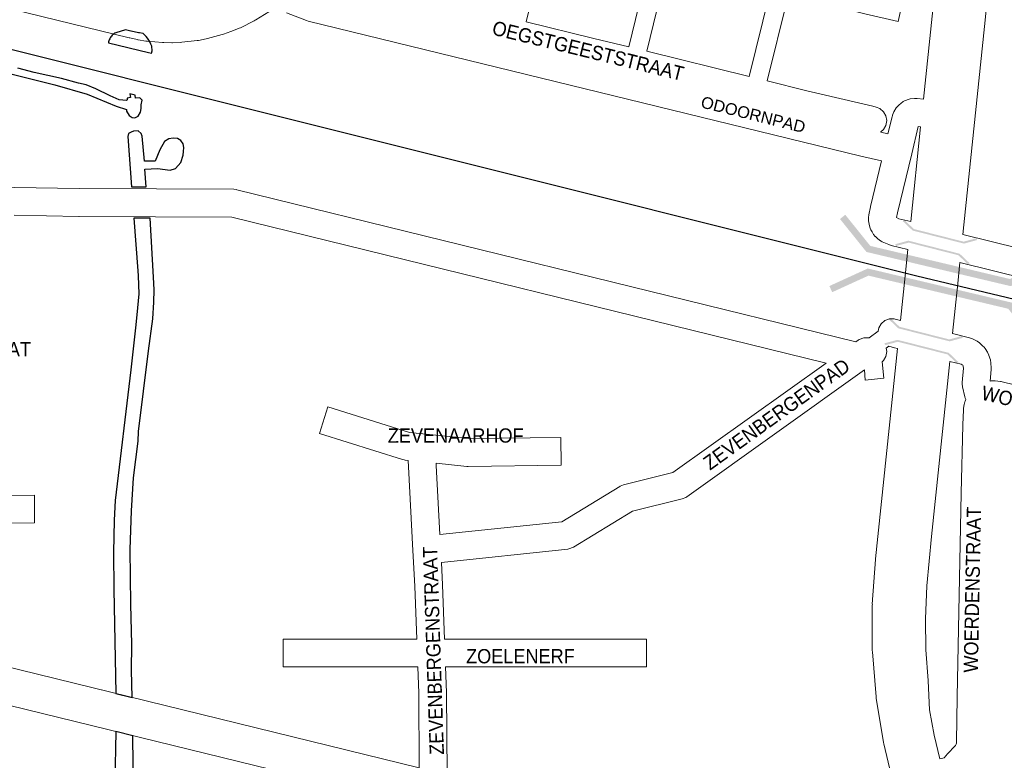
# Model space of a CAD drawing. Header units: metres. Extents: x 123817 to 142006, y 393105 to 406084.
# Tile 11 of 138: x 127171 to 127703, y 398127 to 398526. Entities that reach past the tile are written whole.
import ezdxf
from ezdxf.enums import TextEntityAlignment as Align

# ---------------------------------------------------------------- set-up
doc = ezdxf.new("R2010")
doc.units = ezdxf.units.M
doc.header["$MEASUREMENT"] = 0
doc.styles.add('Style-Arial', font='arial.ttf')
doc.styles.add('Style-arial_old', font='arial_old.shx')

# ---------------------------------------------------------------- blocks, each defined once
blk = doc.blocks.new('gg0-viaduct_103')
at = {"linetype": 'Continuous', "lineweight": 0}
blk.add_hatch(color=7, dxfattribs=at).paths.add_polyline_path([(-55.76, -16.89), (-58, -14), (-40, 0), (40, 0), (58, -14), (55.76, -16.89), (38.75, -3.66), (-38.75, -3.66)])
blk = doc.blocks.new('gg0-viaduct_104')
at = {"linetype": 'Continuous', "lineweight": 0}
blk.add_hatch(color=7, dxfattribs=at).paths.add_polyline_path([(-55.8, -16.9), (-58, -14), (-40, 0), (40, 0), (58, -14), (55.8, -16.9), (38.7, -3.7), (-38.7, -3.7)])
blk = doc.blocks.new('gg0-viaduct_105')
at = {"linetype": 'Continuous', "lineweight": 0}
blk.add_hatch(color=7, dxfattribs=at).paths.add_polyline_path([(-55.8, -16.9), (-58, -14), (-40, 0), (40, 0), (58, -14), (55.8, -16.9), (38.7, -3.7), (-38.7, -3.7)])
blk = doc.blocks.new('gg0-viaduct_106')
at = {"linetype": 'Continuous', "lineweight": 0}
blk.add_hatch(color=7, dxfattribs=at).paths.add_polyline_path([(-55.76, -16.89), (-58, -14), (-40, 0), (40, 0), (58, -14), (55.76, -16.89), (38.75, -3.66), (-38.75, -3.66)])
blk = doc.blocks.new('gg0-viaduct_107')
at = {"linetype": 'Continuous', "lineweight": 0}
blk.add_hatch(color=7, dxfattribs=at).paths.add_polyline_path([(-55.8, -16.9), (-58, -14), (-40, 0), (40, 0), (58, -14), (55.8, -16.9), (38.7, -3.7), (-38.7, -3.7)])
blk = doc.blocks.new('gg0-viaduct_123')
at = {"linetype": 'Continuous', "lineweight": 0}
blk.add_hatch(color=7, dxfattribs=at).paths.add_polyline_path([(55.8, -16.9), (38.7, -3.7), (-38.7, -3.7), (-55.8, -16.9), (-58, -14), (-40, 0), (40, 0), (58, -14)])

msp = doc.modelspace()

# ---------------------------------------------------------------- linework, layer by layer
at = {"flags": 128}
for points in [[(127655.23, 398387.84), (126514.06, 398673.27), (126291.33, 398726.52), (126170.22, 398753.74), (125803.49, 398839.98)], [(127151.63, 398500.67), (127189.8, 398491.01), (127207.4, 398486), (127223.01, 398479.5), (127228.58, 398477.71), (127228.59, 398476.83), (127229.96, 398474.47), (127231.67, 398473.36), (127233.16, 398473.21), (127234.91, 398474.17), (127236.15, 398476.26), (127236.43, 398478.37), (127236.57, 398480.25), (127237.09, 398482.88), (127235.83, 398484.07), (127233.45, 398483.95), (127233.24, 398485.41), (127230.34, 398486.14), (127230.76, 398484.31), (127228.96, 398483.95), (127228.88, 398483.01), (127228.5, 398482.62), (127224.71, 398483.05), (127219.77, 398485.12), (127212.05, 398488.9), (127206.87, 398491.01), (127202.62, 398492.05), (127193.46, 398494.49), (127178.81, 398497.7), (127169.85, 398500)], [(128258.02, 398243.86), (127655.23, 398387.84)], [(127232.7, 398078.24), (127231.94, 398139.86), (127222.88, 398142.07), (127221.83, 398087.36)]]:
    msp.add_lwpolyline(points, dxfattribs=at)
at = {"color": 40, "linetype": 'Continuous', "lineweight": 0, "flags": 128}
for points in [[(127658.92, 398483.34), (127671.68, 398605.83), (127671.85, 398606.9), (127673.78, 398615.86), (127675.23, 398632.49), (127674.75, 398632.73), (127674.26, 398632.99), (127673.63, 398633.39), (127669.83, 398635.98), (127668.8, 398636.78), (127667.08, 398638.32), (127666.17, 398639.24), (127663.16, 398642.73), (127663.06, 398642.84), (127662.14, 398644.13), (127659.78, 398648.08), (127659.02, 398649.64), (127657.37, 398653.95), (127657.32, 398654.1), (127656.99, 398655.19), (127656.45, 398657.43), (127656.29, 398658.28), (127656.07, 398659.72), (127605.1, 398672.15)], [(127680.17, 398410.26), (127692.4, 398527.69), (127692.4, 398527.75), (127700.15, 398606.57), (127700.2, 398607.54), (127700.12, 398608.74), (127699.54, 398613.61), (127701.17, 398629.44), (127702.89, 398629.85), (127704.53, 398630.39), (127708.77, 398632.21), (127709.83, 398632.74), (127709.92, 398632.8), (127711.91, 398633.97), (127712.64, 398634.45), (127714.51, 398635.79), (127715.52, 398636.61), (127718.88, 398639.76), (127719.71, 398640.64), (127720.04, 398641.05), (127722.81, 398644.73), (127723.73, 398646.2), (127725.17, 398649.02)], [(127057.5, 398558.63), (127230.06, 398516.43), (127230.32, 398516.37), (127234.36, 398515.5), (127234.74, 398515.42), (127234.85, 398515.4), (127239.02, 398514.72), (127239.77, 398514.62), (127247.99, 398513.9), (127248.74, 398513.86), (127252.97, 398513.81), (127253.47, 398513.81), (127257.69, 398513.97), (127258.44, 398514.03), (127266.65, 398514.96), (127267.26, 398515.05), (127267.39, 398515.07), (127271.59, 398515.87), (127272.32, 398516.04), (127280.3, 398518.19), (127281.02, 398518.41), (127285, 398519.81), (127285.47, 398519.99), (127289.38, 398521.59), (127290.06, 398521.9), (127297.49, 398525.61), (127298.02, 398525.9), (127298.37, 398526.11), (127305.39, 398530.54)], [(127657.36, 398468.42), (127652.03, 398417.23)], [(127650.46, 398402.17), (127648.98, 398387.99), (127648.98, 398387.99), (127648.98, 398387.99), (127646.47, 398363.91)], [(127674.64, 398356.9), (127677.44, 398383.88), (127678.61, 398395.2)], [(127644.9, 398348.84), (127633.05, 398235.22), (127633.03, 398234.94), (127631.21, 398210.8), (127631.31, 398210.8), (127631.18, 398210.05), (127631.18, 398210.01), (127631.28, 398185.81), (127631.31, 398185.02), (127633.32, 398160.9), (127633.42, 398160.12), (127637.33, 398136.23), (127637.48, 398135.51), (127641.51, 398118.78), (127642.73, 398112.95), (127644.88, 398102.68), (127645.1, 398101.82), (127648.28, 398091.35), (127648.41, 398090.96), (127658.8, 398061.23)], [(127667.79, 398127.28), (127664.76, 398140.19), (127662.23, 398153.89), (127661.4, 398169.51), (127661.39, 398169.71), (127660.18, 398186.21), (127659.91, 398202.9), (127660.74, 398220.69), (127663.29, 398247.25), (127673.08, 398341.83)]]:
    msp.add_lwpolyline(points, dxfattribs=at)
at = {"color": 111, "linetype": 'Continuous', "lineweight": 0, "flags": 128}
for points in [[(127400.33, 398595.07), (127456.89, 398581.44), (127457.04, 398581.4), (127481.83, 398574.6), (127496.53, 398571.68), (127496.93, 398571.58), (127514.57, 398566.53), (127609.21, 398544.21), (127609.27, 398544.19), (127629.59, 398539.11), (127647.47, 398534.89), (127645.17, 398525.16), (127627.27, 398529.39), (127627.2, 398529.4), (127606.88, 398534.48), (127585.5, 398539.53), (127585.6, 398538.92), (127585.46, 398537.73), (127574.55, 398493.15)], [(127499.78, 398511.56), (127510.66, 398556.02), (127510.82, 398556.54), (127511.15, 398557.11), (127494.38, 398561.91), (127479.71, 398564.82), (127479.36, 398564.91), (127455.3, 398571.51), (127455.44, 398570.75), (127455.29, 398569.56), (127444.39, 398525.03)], [(127564.84, 398495.55), (127575.75, 398540.11), (127575.9, 398540.63), (127576.49, 398541.65), (127520.52, 398554.86), (127520.52, 398554.83), (127520.38, 398553.65), (127509.49, 398509.18)], [(127634.45, 398358.18), (127629.54, 398354.6)], [(127638.76, 398348.95), (127640.22, 398350.01)], [(127636.62, 398341.68), (127637.46, 398332.69), (127627.5, 398331.75), (127626.99, 398337.21)]]:
    msp.add_lwpolyline(points, dxfattribs=at)
at = {"color": 191, "linetype": 'Continuous', "lineweight": 0, "flags": 128}
for points in [[(127650.46, 398402.17), (127641.41, 398404.4), (127640.15, 398404.84), (127636.68, 398406.39), (127635.99, 398406.74), (127635.14, 398407.31), (127634.1, 398408.12), (127632.95, 398409.23), (127632.9, 398409.28), (127631.99, 398410.39), (127631.13, 398411.69), (127630.56, 398412.79), (127630.16, 398413.69), (127629.99, 398414.23), (127629.5, 398415.96), (127629.23, 398417.73), (127629.18, 398419.16), (127629.18, 398419.41), (127629.45, 398420.94), (127629.34, 398420.95), (127630.23, 398425.21), (127630.28, 398425.42), (127636.21, 398450.02), (127625.13, 398452.64), (127625.12, 398452.65), (127625.08, 398452.65), (127326.75, 398525.45), (127325.83, 398525.74), (127314.91, 398529.95)], [(127658.92, 398483.34), (127655.43, 398483.66), (127654.09, 398483.67), (127651.79, 398483.47), (127651.13, 398483.39), (127648.68, 398482.5), (127647.95, 398482.02), (127646.69, 398481.08), (127645.76, 398480.27), (127644.53, 398478.98), (127644.18, 398478.6), (127642.95, 398476.52), (127642.25, 398474.74), (127642.18, 398474.56), (127641.94, 398473.76), (127639.73, 398464.6), (127635.88, 398465.51), (127635.93, 398465.75)], [(127652.03, 398417.23), (127645.66, 398418.8), (127644.34, 398419.39), (127644.89, 398422.01), (127652.56, 398453.82), (127656.11, 398468.54), (127657.36, 398468.42)], [(127771.16, 398387.74), (127680.17, 398410.26)], [(127678.61, 398395.2), (127714.94, 398386.2), (127772.46, 398371.97)], [(127634.45, 398358.18), (127634.76, 398359.91), (127636.06, 398362.17), (127638.05, 398363.84), (127640.5, 398364.74), (127643.11, 398364.74), (127643.63, 398364.62), (127646.47, 398363.91)], [(127674.64, 398356.9), (127683.76, 398354.63), (127685.33, 398354.05), (127687.45, 398352.98), (127687.82, 398352.78), (127689.08, 398351.87), (127690.85, 398350.28), (127691.58, 398349.52), (127692.13, 398348.78), (127693.42, 398346.78), (127694.18, 398345.27), (127694.27, 398345), (127695, 398342.74), (127695.35, 398340.79), (127695.46, 398338.42), (127695.47, 398338.07), (127695.44, 398337.43), (127694.9, 398331.23)], [(127640.22, 398350.01), (127643.33, 398349.23), (127644.9, 398348.84)], [(127681.8, 398321.29), (127681.47, 398321.92), (127681.23, 398322.73), (127679.96, 398328.02), (127679.75, 398329.77), (127679.78, 398330.42), (127680.45, 398338.22), (127680.41, 398339.1), (127680.29, 398339.46), (127680.09, 398339.78), (127679.81, 398340.03), (127679.33, 398340.27), (127673.08, 398341.83)]]:
    msp.add_lwpolyline(points, dxfattribs=at)
at = {"color": 9, "linetype": 'Continuous', "lineweight": 0, "flags": 128}
for points in [[(127499.78, 398511.56), (127480.89, 398516.16), (127444.39, 398525.03)], [(127564.84, 398495.55), (127509.49, 398509.18)], [(127635.93, 398465.75), (127637.35, 398466.94), (127638.65, 398469.19), (127639.11, 398471.76), (127638.65, 398474.32), (127637.35, 398476.58), (127635.36, 398478.25), (127633.33, 398479.06), (127631.47, 398479.5), (127595.88, 398487.88), (127574.55, 398493.15)], [(127694.9, 398331.23), (127695.5, 398331.32), (127697.59, 398331.35), (127700.53, 398330.98), (127700.88, 398330.92), (127701.38, 398330.82), (127714.68, 398327.52)], [(127681.8, 398321.29), (127681.39, 398320.32), (127681.26, 398319.98), (127680.91, 398318.65), (127680.57, 398316.58), (127680.47, 398315.71), (127680.08, 398307.63), (127680.08, 398307.42), (127679.33, 398270.74), (127677.09, 398160.73), (127677.09, 398160.67), (127677.09, 398160.67), (127676.79, 398136.58), (127676.67, 398135.8), (127676.48, 398135.24), (127676.11, 398134.57), (127676.02, 398134.46), (127671.94, 398129.99), (127671.94, 398129.99), (127671.94, 398129.99), (127670.06, 398127.94), (127667.79, 398127.28)]]:
    msp.add_lwpolyline(points, dxfattribs=at)
at = {"flags": 128}
for points in [[(127228, 398520.8), (127222.84, 398519.21), (127222.31, 398518.93), (127221.81, 398518.6), (127221.33, 398518.24), (127220.89, 398517.83), (127220.48, 398517.39), (127220.12, 398516.92), (127219.79, 398516.42), (127219.51, 398515.89), (127219.27, 398515.34), (127219.08, 398514.78), (127218.93, 398514.19), (127218.89, 398513.84), (127218.89, 398513.73), (127240.5, 398508.46), (127242.07, 398508.08), (127242.4, 398509.45), (127242.23, 398511.9), (127241.8, 398513.07), (127241.26, 398514.19), (127240.64, 398515.26), (127239.93, 398516.28), (127239.14, 398517.24), (127238.27, 398518.12), (127237.53, 398518.77), (127235.55, 398519.09), (127235.06, 398519.19), (127231.16, 398520.03), (127230.9, 398520.09)], [(127239.27, 398435.97), (127238.52, 398445.49), (127245.3, 398445.97), (127252.24, 398445.1), (127254.99, 398445.85), (127257.92, 398449.12), (127259.26, 398453.15), (127259.42, 398455.17), (127259.57, 398457.18), (127259.22, 398459.21), (127257.92, 398461.08), (127256.14, 398462.08), (127253.8, 398462.33), (127251.48, 398461.86), (127249.1, 398460.45), (127246.52, 398455.92), (127244.1, 398449.82), (127238.21, 398449.89), (127237.1, 398463.42), (127236.44, 398464.86), (127234.97, 398466.17), (127232.43, 398466.15), (127231.06, 398465.44), (127229.69, 398464.73), (127229.35, 398463.15), (127231.35, 398435.97)], [(127231.68, 398160.51), (127231.3, 398175.21), (127231.46, 398189.02), (127230.94, 398210.9), (127230.64, 398240.4), (127231.3, 398261.12), (127232.41, 398278.97), (127234.89, 398298.74), (127235.11, 398304), (127240.38, 398347.59), (127242.76, 398364.8), (127243.29, 398373.73), (127243.55, 398380.4), (127243.13, 398387.28), (127241.37, 398419.15), (127236.84, 398419.17), (127232.48, 398419.18), (127234.7, 398390.7), (127234.87, 398388.03), (127235.17, 398378.26), (127234.55, 398370.72), (127233.64, 398361.64), (127230.88, 398337.28), (127222.52, 398266.78), (127221.85, 398256.08), (127221.49, 398238.68), (127221.72, 398218.99), (127222.83, 398162.68)]]:
    msp.add_lwpolyline(points, close=True, dxfattribs=at)
at = {"color": 6, "linetype": 'Continuous', "lineweight": 0, "flags": 128}
for points in [[(126931.92, 398436.23), (127060.29, 398436.01), (127060.29, 398436.01), (127060.3, 398436.01), (127168.03, 398435.75), (127168.09, 398435.75), (127168.15, 398435.75), (127203.08, 398435.09), (127286.46, 398434.69), (127287.73, 398434.58), (127288.21, 398434.47), (127622.43, 398352.38), (127623.58, 398353.21), (127624.19, 398353.6), (127626.64, 398354.49), (127627.94, 398354.6), (127629.54, 398354.6)], [(127386.69, 398122.59), (127386.35, 398162.78), (127385.83, 398176.97), (127313.16, 398176.97), (127313.16, 398191.97), (127385.28, 398191.97), (127384.23, 398220.61), (127383.23, 398239.7), (127380.84, 398284.95), (127380.66, 398288.4), (127379.1, 398288.56), (127378.55, 398288.63), (127377.61, 398288.86), (127332.81, 398302.96), (127337.31, 398317.26), (127381.37, 398303.4), (127388.57, 398302.67), (127388.57, 398302.67), (127413.34, 398300.17), (127463.05, 398300.79), (127463.24, 398285.79), (127413.11, 398285.16), (127412.26, 398285.2), (127395.76, 398286.87), (127395.82, 398285.74), (127395.82, 398285.74), (127395.82, 398285.74), (127397.79, 398248.38), (127463.64, 398255.32), (127494.91, 398274.33), (127495.06, 398274.42), (127497, 398275.2), (127523.57, 398281.81), (127606.33, 398340.89), (127285.5, 398419.69), (127202.95, 398420.09), (127202.85, 398420.09), (127167.93, 398420.75)], [(127638.76, 398348.95), (127639.09, 398347.1), (127638.64, 398344.54), (127637.33, 398342.28), (127636.62, 398341.68)], [(127626.99, 398337.21), (127531.12, 398268.77), (127530.52, 398268.38), (127528.58, 398267.59), (127501.73, 398260.92), (127470, 398241.63), (127469.85, 398241.54), (127467.41, 398240.65), (127466.89, 398240.58), (127398.58, 398233.38), (127399.21, 398221.34), (127399.22, 398221.22), (127400.29, 398191.97), (127509.38, 398191.97), (127509.38, 398176.97), (127400.84, 398176.97), (127401.34, 398163.23), (127401.35, 398163.02), (127401.73, 398118.91)], [(127048.04, 398268.83), (127178.9, 398269.65), (127178.99, 398254.65), (127046.76, 398253.82)], [(127386.69, 398122.59), (127043.13, 398206.64)], [(127386.58, 398102.03), (127297.11, 398123.91), (127041.95, 398186.34)]]:
    msp.add_lwpolyline(points, dxfattribs=at)

# ---------------------------------------------------------------- block references
at = {"color": 7, "linetype": 'Continuous', "lineweight": 0}
for name, p, rotation in [('gg0-viaduct_106', (127667.04, 398391.66), 166.6673666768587), ('gg0-viaduct_103', (127667.76, 398382.74), 346.6673666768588)]:
    msp.add_blockref(name, p, dxfattribs=dict(at, rotation=rotation))
at = {"color": 7, "linetype": 'Continuous', "lineweight": 0, "xscale": 0.3575000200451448, "yscale": 0.2581465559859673, "zscale": 0.3575000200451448}
for name, p, rotation in [('gg0-viaduct_107', (127666.9, 398408.92), 165.7354877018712), ('gg0-viaduct_105', (127664.58, 398403.45), 345.7354877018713), ('gg0-viaduct_104', (127659.16, 398356.16), 165.7354877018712), ('gg0-viaduct_123', (127658.72, 398349.94), 345.7354877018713)]:
    msp.add_blockref(name, p, dxfattribs=dict(at, rotation=rotation))

# ---------------------------------------------------------------- texts
at = {"color": 8, "style": 'Style-Arial', "width": 0.909091}
for s, rotation, p in [('OEGSTGEESTSTRAAT', 346.2613, (127477.86, 398509.47)), ('WOERDENPLEIN', 347.0997, (127729.18, 398316.2)), ('WOERDENSTRAAT', 88.8667, (127685.3, 398218.68))]:
    msp.add_text(s, height=7.7, rotation=rotation, dxfattribs=at).set_placement(p, align=Align.MIDDLE_CENTER)
at = {"color": 8, "style": 'Style-Arial'}
msp.add_text('ODOORNPAD', height=6.3, rotation=346.0021, dxfattribs=at).set_placement((127566.99, 398475.03), align=Align.MIDDLE_CENTER)
at = {"color": 8, "linetype": 'Continuous', "lineweight": 0, "style": 'Style-Arial', "width": 0.909091}
for s, rotation, p in [('ZALTBOMMELSTRAAT', 0.056, (127124.56, 398348.36)), ('ZEVENBERGENPAD', 35.6634, (127579.58, 398313.32)), ('ZEVENAARHOF', 0.056, (127406.32, 398301.81)), ('ZOELENERF', 0.056, (127441.27, 398182.77))]:
    msp.add_text(s, height=7.7, rotation=rotation, dxfattribs=at).set_placement(p, align=Align.MIDDLE_CENTER)
at = {"color": 8, "linetype": 'Continuous', "lineweight": 0, "style": 'Style-arial_old', "width": 0.909091}
msp.add_text('ZEVENBERGENSTRAAT', height=7.7, rotation=91.9119, dxfattribs=at).set_placement((127400.02, 398129.65))

doc.saveas('drawing.dxf')
